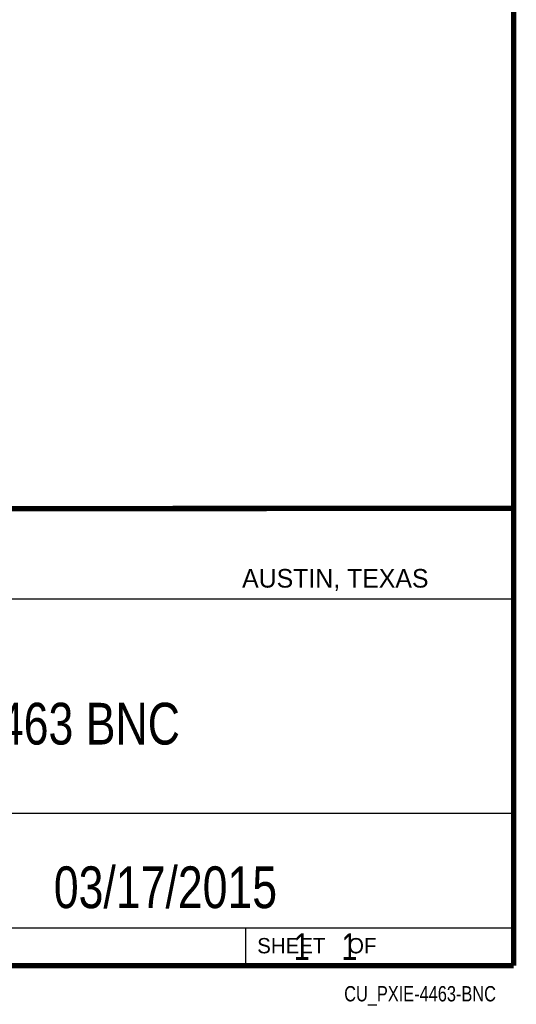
# Model space of a CAD drawing. Header units: inches. Extents: x 0.2 to 16.8, y 0.1 to 10.8.
# Tile 20 of 21: x 14.9 to 16.8, y 0.1 to 3.8. Entities that reach past the tile are written whole.
import ezdxf

# ---------------------------------------------------------------- set-up
doc = ezdxf.new("R2010")
doc.units = ezdxf.units.IN
doc.header["$LTSCALE"] = 0.935
doc.header["$MEASUREMENT"] = 0
doc.layers.get('0').update_dxf_attribs({"linetype": 'CONTINUOUS'})
doc.layers.add('DETAIL', color=7, linetype='CONTINUOUS')
doc.layers.add('NOTE', color=7, linetype='CONTINUOUS')
doc.styles.get("Standard").update_dxf_attribs({"font": 'txt', "width": 0.8})
doc.styles.add('TEXTSTYLE_2', font='txt')

msp = doc.modelspace()

# ---------------------------------------------------------------- linework, layer by layer
at = {"color": 2, "linetype": 'CONTINUOUS'}
for p, q in [((13.0652, 1.9695), (16.745, 1.9695)), ((16.745, 1.9695), (16.745, 0.2605)), ((13.0653, 1.6329), (16.75, 1.6329)), ((13.0652, 0.8295), (16.745, 0.8295)), ((13.0652, 0.4005), (16.745, 0.4005)), ((15.745, 0.4005), (15.745, 0.2605)), ((13.0652, 0.2605), (16.745, 0.2605)), ((15.7462, 0.2607), (16.7462, 0.2607)), ((15.7462, 0.2607), (15.7462, 0.2602)), ((15.7462, 0.2602), (16.7462, 0.2602)), ((16.7462, 0.2607), (16.7462, 0.2602))]:
    msp.add_line(p, q, dxfattribs=at)
at = {"color": 7, "linetype": 'CONTINUOUS', "const_width": 0.02}
for points in [[(16.75, 0.2586), (16.75, 10.7586)], [(11.4718, 1.9702), (16.75, 1.9707)], [(0.25, 0.2586), (16.75, 0.2586)]]:
    msp.add_lwpolyline(points, dxfattribs=at)

# ---------------------------------------------------------------- texts
at = {"color": 2, "linetype": 'CONTINUOUS', "attachment_point": 1, "line_spacing_factor": 0.9, "style": 'TEXTSTYLE_2'}
for s, insert, char_height, width in [('AUSTIN, TEXAS', (15.7327, 1.7441), 0.069617, 0.905021), ('SHEET    OF', (15.7892, 0.3625), 0.057262, 0.629882)]:
    msp.add_mtext(s, dxfattribs=dict(at, insert=insert, char_height=char_height, width=width))
at = {"layer": 'DETAIL', "color": 7, "linetype": 'CONTINUOUS', "insert": (15.8075, 0.3805), "char_height": 0.1, "width": 0.8, "attachment_point": 1, "line_spacing_factor": 0.9}
msp.add_mtext('    1    1', dxfattribs=at)
at = {"layer": 'DETAIL', "color": 2, "linetype": 'CONTINUOUS', "insert": (16.6837, 0.1826), "char_height": 0.057262, "width": 0.732954, "attachment_point": 3, "line_spacing_factor": 0.9}
msp.add_mtext('CU_PXIE-4463-BNC', dxfattribs=at)
at = {"layer": 'NOTE', "color": 7, "linetype": 'CONTINUOUS', "char_height": 0.15625, "attachment_point": 2, "line_spacing_factor": 0.9}
for s, insert, width in [('PXIe-4463 BNC', (14.9051, 1.2432), 1.625), ('03/17/2015  ', (15.4455, 0.6307), 1.5)]:
    msp.add_mtext(s, dxfattribs=dict(at, insert=insert, width=width))

doc.saveas('drawing.dxf')
